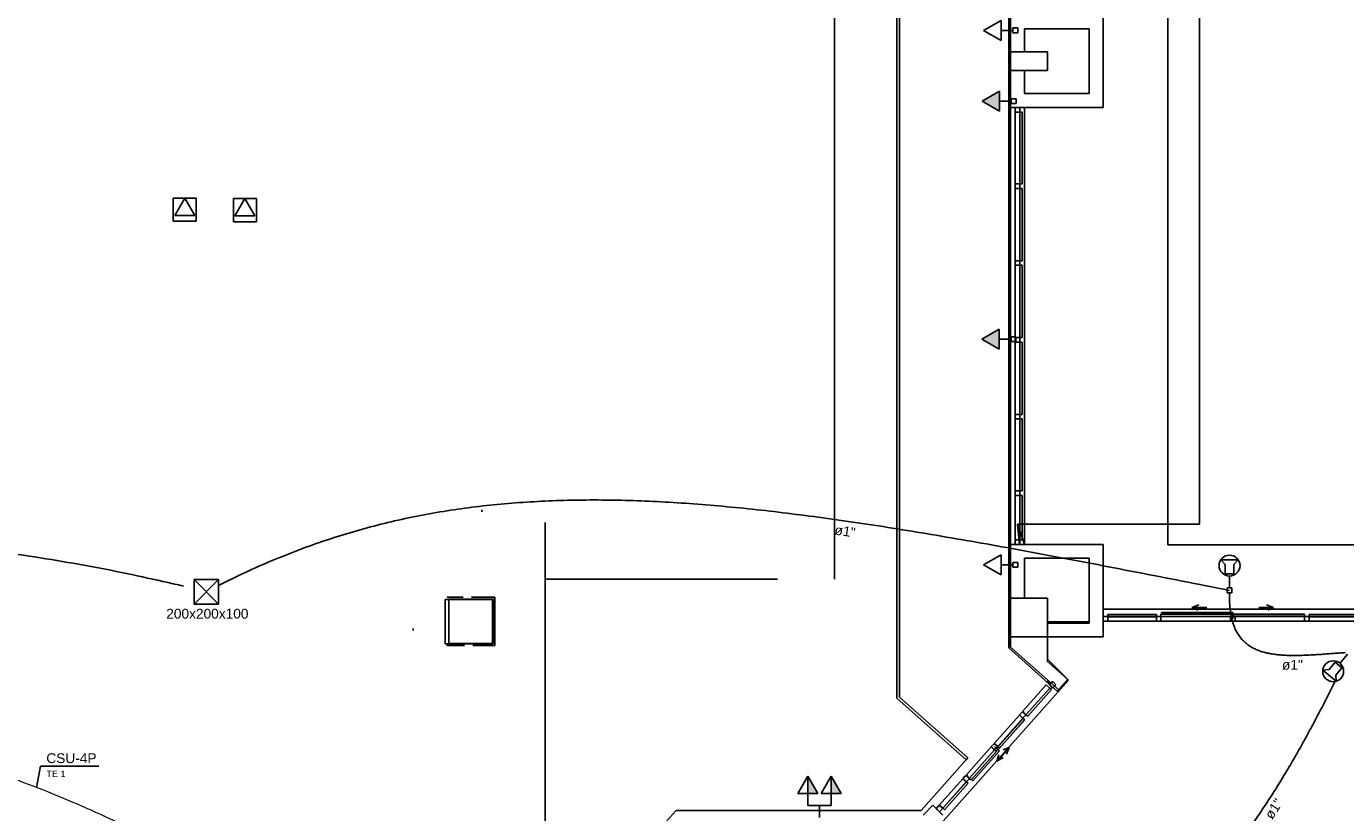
# Model space of a CAD drawing. Header units: millimetres. Extents: x 15 to 133, y 12 to 160.
# Tile 49 of 92: x 31.46 to 45.72, y 65.94 to 74.43. Entities that reach past the tile are written whole.
import ezdxf

# ---------------------------------------------------------------- set-up
doc = ezdxf.new("R2010")
doc.units = ezdxf.units.MM
doc.header["$MEASUREMENT"] = 0
for name, color, linetype, lineweight in [('Eletroduto - Marco Polo', 6, 'Continuous', 9), ('Layout - Marco Polo', 252, 'Continuous', 25), ('Linha de Chamada - Marco Polo', 1, 'Continuous', 25), ('Textos - Marco Polo', 143, 'Continuous', 25), ('Tomadas - Marco Polo', 150, 'Continuous', 25), ('Tub. Antena - Marco Polo', 170, 'Continuous', 25)]:
    doc.layers.add(name, color=color, linetype=linetype, lineweight=lineweight)
doc.layers.add('Parede - Marco Polo', color=7, linetype='Continuous')
doc.styles.add('Arial', font='arial.ttf')

msp = doc.modelspace()

# ---------------------------------------------------------------- hatches: boundary and pattern name
at = {"layer": 'Layout - Marco Polo', "linetype": 'Continuous'}
for points in [[(41.98, 73.73), (41.792, 73.622), (41.98, 73.514)], [(41.978, 71.16), (41.79, 71.052), (41.977, 70.943)], [(39.911, 66.142), (39.911, 66.329), (40.019, 66.142)], [(40.161, 66.142), (40.161, 66.329), (40.269, 66.142)]]:
    msp.add_hatch(color=256, dxfattribs=at).paths.add_polyline_path(points)

# ---------------------------------------------------------------- linework, layer by layer
at = {"layer": 'Eletroduto - Marco Polo', "linetype": 'Continuous'}
msp.add_spline([(40.447, 60.52), (39.541, 61.181), (38.699, 61.792), (37.916, 62.356), (37.187, 62.874), (36.508, 63.349), (35.876, 63.784), (35.285, 64.179), (34.731, 64.539), (34.21, 64.864), (33.719, 65.157), (33.251, 65.42), (32.804, 65.656), (32.372, 65.867), (31.952, 66.054), (31.539, 66.221), (31.129, 66.369), (30.718, 66.501), (30.301, 66.618), (29.874, 66.724), (29.432, 66.82), (28.972, 66.909), (28.489, 66.993), (27.978, 67.074), (27.436, 67.154), (26.858, 67.235), (26.24, 67.32), (25.577, 67.412), (24.866, 67.511), (24.101, 67.621), (23.279, 67.744)], degree=3, dxfattribs=at)
msp.add_spline([(40.447, 60.52), (39.541, 61.181), (38.699, 61.792), (37.916, 62.356), (37.187, 62.874), (36.508, 63.349), (35.876, 63.784), (35.285, 64.179), (34.731, 64.539), (34.21, 64.864), (33.719, 65.157), (33.251, 65.42), (32.804, 65.656), (32.372, 65.867), (31.952, 66.054), (31.539, 66.221), (31.129, 66.369), (30.718, 66.501), (30.301, 66.618), (29.874, 66.724), (29.432, 66.82), (28.972, 66.909), (28.489, 66.993), (27.978, 67.074), (27.436, 67.154), (26.858, 67.235), (26.24, 67.32), (25.577, 67.412), (24.866, 67.511), (24.101, 67.621), (23.279, 67.744)], degree=3, dxfattribs=at)
at = {"layer": 'Layout - Marco Polo'}
for p, q in [((43.801, 68.829), (43.801, 93.454)), ((40.871, 67.173), (40.871, 91.804)), ((40.901, 91.804), (40.901, 67.185)), ((40.901, 91.804), (40.901, 67.185)), ((40.199, 68.459), (40.199, 90.959)), ((41.809, 74.387), (41.997, 74.495)), ((41.997, 74.495), (41.997, 74.278)), ((41.997, 74.278), (41.809, 74.387)), ((41.997, 74.387), (42.125, 74.387)), ((42.125, 74.36), (42.125, 74.413)), ((42.125, 74.413), (42.178, 74.413)), ((42.178, 74.36), (42.125, 74.36)), ((42.178, 74.413), (42.178, 74.36)), ((41.792, 73.622), (41.98, 73.73)), ((41.98, 73.73), (41.98, 73.514)), ((41.98, 73.514), (41.792, 73.622)), ((41.98, 73.622), (42.108, 73.622)), ((42.108, 73.596), (42.108, 73.649)), ((42.108, 73.649), (42.161, 73.649)), ((42.161, 73.596), (42.108, 73.596)), ((42.161, 73.649), (42.161, 73.596)), ((42.101, 73.554), (42.101, 68.834)), ((42.151, 73.554), (42.151, 73.504)), ((42.151, 73.504), (42.201, 73.504)), ((42.151, 72.729), (42.151, 73.504)), ((42.201, 73.504), (42.201, 73.554)), ((42.201, 72.729), (42.201, 73.504)), ((42.201, 73.504), (42.226, 73.504)), ((42.226, 73.504), (42.226, 72.729)), ((42.251, 68.834), (42.251, 73.554)), ((42.151, 72.729), (42.151, 72.679)), ((42.201, 72.729), (42.151, 72.729)), ((42.226, 72.729), (42.201, 72.729)), ((42.201, 72.679), (42.201, 72.729)), ((33.176, 72.575), (33.051, 72.575)), ((33.051, 72.45), (33.051, 72.575)), ((33.176, 72.575), (33.067, 72.388)), ((33.284, 72.388), (33.176, 72.575)), ((33.176, 72.575), (33.301, 72.575)), ((33.301, 72.45), (33.301, 72.575)), ((33.826, 72.569), (33.701, 72.569)), ((33.701, 72.444), (33.701, 72.569)), ((33.826, 72.569), (33.717, 72.382)), ((33.934, 72.382), (33.826, 72.569)), ((33.826, 72.569), (33.951, 72.569)), ((33.951, 72.444), (33.951, 72.569)), ((42.151, 72.679), (42.201, 72.679)), ((42.151, 71.899), (42.151, 72.679)), ((42.201, 71.899), (42.201, 72.679)), ((42.201, 72.679), (42.226, 72.679)), ((42.226, 72.679), (42.226, 71.899)), ((33.051, 72.45), (33.051, 72.325)), ((33.301, 72.45), (33.301, 72.325)), ((33.701, 72.444), (33.701, 72.319)), ((33.951, 72.444), (33.951, 72.319)), ((33.176, 72.325), (33.051, 72.325)), ((33.067, 72.388), (33.284, 72.388)), ((33.176, 72.325), (33.301, 72.325)), ((33.826, 72.319), (33.701, 72.319)), ((33.717, 72.382), (33.934, 72.382)), ((33.826, 72.319), (33.951, 72.319)), ((42.151, 71.899), (42.151, 71.849)), ((42.201, 71.899), (42.151, 71.899)), ((42.226, 71.899), (42.201, 71.899)), ((42.201, 71.849), (42.201, 71.899)), ((42.151, 71.849), (42.201, 71.849)), ((42.151, 71.069), (42.151, 71.849)), ((42.201, 71.069), (42.201, 71.849)), ((42.201, 71.849), (42.226, 71.849)), ((42.226, 71.849), (42.226, 71.069)), ((41.79, 71.052), (41.977, 71.16)), ((41.977, 71.16), (41.977, 70.943)), ((41.977, 70.943), (41.79, 71.052)), ((41.977, 71.052), (42.106, 71.052)), ((42.106, 71.025), (42.106, 71.078)), ((42.106, 71.078), (42.159, 71.078)), ((42.159, 71.025), (42.106, 71.025)), ((42.151, 71.069), (42.151, 71.019)), ((42.201, 71.069), (42.151, 71.069)), ((42.151, 71.019), (42.201, 71.019)), ((42.151, 70.239), (42.151, 71.019)), ((42.159, 71.078), (42.159, 71.025)), ((42.226, 71.069), (42.201, 71.069)), ((42.201, 71.019), (42.201, 71.069)), ((42.201, 70.239), (42.201, 71.019)), ((42.201, 71.019), (42.226, 71.019)), ((42.226, 71.019), (42.226, 70.239)), ((42.151, 70.239), (42.151, 70.189)), ((42.201, 70.239), (42.151, 70.239)), ((42.151, 70.189), (42.201, 70.189)), ((42.151, 69.414), (42.151, 70.189)), ((42.226, 70.239), (42.201, 70.239)), ((42.201, 70.189), (42.201, 70.239)), ((42.201, 69.414), (42.201, 70.189)), ((42.201, 70.189), (42.226, 70.189)), ((42.226, 70.189), (42.226, 69.414)), ((42.151, 69.414), (42.151, 69.364)), ((42.201, 69.414), (42.151, 69.414)), ((42.151, 69.364), (42.201, 69.364)), ((42.151, 68.884), (42.151, 69.364)), ((42.226, 69.414), (42.201, 69.414)), ((42.201, 69.364), (42.201, 69.414)), ((42.201, 68.884), (42.201, 69.364)), ((42.201, 69.364), (42.226, 69.364)), ((42.226, 69.364), (42.226, 68.884)), ((37.071, 68.461), (37.071, 69.07)), ((42.151, 68.834), (42.151, 68.884)), ((42.151, 68.884), (42.201, 68.884)), ((42.226, 68.884), (42.201, 68.884)), ((42.201, 68.884), (42.201, 68.834)), ((41.809, 68.614), (41.997, 68.722)), ((41.997, 68.722), (41.997, 68.505)), ((45.901, 68.829), (43.801, 68.829)), ((41.997, 68.505), (41.809, 68.614)), ((41.997, 68.614), (42.125, 68.614)), ((42.125, 68.587), (42.125, 68.64)), ((42.125, 68.64), (42.178, 68.64)), ((42.178, 68.587), (42.125, 68.587)), ((42.178, 68.64), (42.178, 68.587)), ((39.58, 68.459), (37.071, 68.459)), ((37.071, 68.459), (37.071, 64.711)), ((44.061, 68.152), (44.136, 68.18)), ((44.061, 68.152), (44.124, 68.123)), ((44.221, 68.152), (44.061, 68.152)), ((44.782, 68.152), (44.942, 68.152)), ((44.942, 68.152), (44.867, 68.18)), ((44.942, 68.152), (44.879, 68.123)), ((43.101, 68.054), (43.151, 68.054)), ((43.151, 68.053), (43.151, 68.078)), ((43.151, 68.078), (43.676, 68.078)), ((43.151, 68.054), (43.151, 68.004)), ((43.676, 68.054), (43.151, 68.054)), ((43.151, 68.054), (43.151, 68.004)), ((43.676, 68.053), (43.151, 68.053)), ((43.676, 68.078), (43.676, 68.053)), ((43.676, 68.004), (43.676, 68.054)), ((43.726, 68.054), (43.676, 68.054)), ((43.676, 68.054), (43.676, 68.004)), ((43.726, 68.06), (43.726, 68.079)), ((43.726, 68.06), (43.726, 68.079)), ((43.726, 68.054), (44.476, 68.054)), ((43.726, 68.004), (43.726, 68.054)), ((43.73, 68.079), (43.73, 68.098)), ((43.73, 68.098), (44.503, 68.098)), ((44.503, 68.079), (43.73, 68.079)), ((44.476, 68.004), (44.476, 68.054)), ((44.526, 68.054), (44.476, 68.054)), ((44.476, 68.054), (44.476, 68.004)), ((44.501, 68.06), (44.501, 68.029)), ((44.503, 68.098), (44.503, 68.079)), ((44.503, 68.06), (44.503, 68.079)), ((44.503, 68.079), (45.276, 68.079)), ((45.276, 68.06), (44.503, 68.06)), ((44.526, 68.054), (44.526, 68.004)), ((44.526, 68.054), (45.276, 68.054)), ((44.526, 68.004), (44.526, 68.054)), ((45.276, 68.079), (45.276, 68.06)), ((45.276, 68.06), (45.276, 68.044)), ((45.276, 68.029), (45.276, 68.06)), ((45.326, 68.054), (45.276, 68.054)), ((45.276, 68.054), (45.276, 68.004)), ((45.326, 68.053), (45.326, 68.078)), ((45.326, 68.078), (45.851, 68.078)), ((45.326, 68.054), (45.326, 68.004)), ((45.851, 68.054), (45.326, 68.054)), ((45.326, 68.004), (45.326, 68.054)), ((45.851, 68.053), (45.326, 68.053)), ((43.151, 68.004), (43.101, 68.004)), ((43.101, 68.004), (46.281, 68.004)), ((43.151, 68.004), (43.676, 68.004)), ((43.676, 68.004), (43.726, 68.004)), ((43.726, 68.004), (44.476, 68.004)), ((44.476, 68.004), (44.526, 68.004)), ((44.526, 68.004), (45.276, 68.004)), ((45.276, 68.004), (45.326, 68.004)), ((45.326, 68.004), (45.851, 68.004)), ((42.486, 67.315), (42.23, 67.027)), ((42.23, 67.027), (42.486, 67.315)), ((42.523, 67.282), (42.486, 67.315)), ((42.505, 67.365), (42.492, 67.35)), ((42.52, 67.351), (42.507, 67.336)), ((42.556, 67.352), (42.519, 67.319)), ((42.519, 67.319), (42.552, 67.282)), ((42.552, 67.282), (42.589, 67.315)), ((42.589, 67.315), (42.556, 67.352)), ((41.62, 66.508), (40.871, 67.173)), ((40.901, 67.185), (41.64, 66.528)), ((42.267, 66.994), (42.523, 67.282)), ((42.267, 66.994), (42.523, 67.282)), ((42.541, 67.265), (42.286, 66.978)), ((42.523, 67.282), (42.541, 67.265)), ((42.234, 67.027), (42.197, 66.994)), ((42.23, 67.027), (42.267, 66.994)), ((42.267, 66.99), (42.234, 67.027)), ((41.924, 66.684), (42.197, 66.99)), ((42.238, 66.953), (41.95, 66.629)), ((41.962, 66.651), (42.234, 66.957)), ((41.965, 66.617), (42.253, 66.94)), ((41.98, 66.634), (42.252, 66.94)), ((42.197, 66.994), (42.23, 66.957)), ((42.215, 66.973), (42.238, 66.953)), ((42.238, 66.953), (42.227, 66.963)), ((42.23, 66.957), (42.267, 66.99)), ((42.234, 66.957), (42.252, 66.94)), ((42.253, 66.94), (42.238, 66.953)), ((42.286, 66.978), (42.267, 66.994)), ((41.619, 66.341), (41.891, 66.647)), ((41.656, 66.307), (41.928, 66.613)), ((41.674, 66.291), (41.947, 66.597)), ((41.965, 66.617), (41.677, 66.293)), ((41.691, 66.28), (41.979, 66.604)), ((41.928, 66.684), (41.891, 66.651)), ((41.891, 66.651), (41.924, 66.613)), ((41.928, 66.613), (41.891, 66.647)), ((41.924, 66.684), (41.962, 66.651)), ((41.924, 66.613), (41.962, 66.647)), ((41.949, 66.628), (41.926, 66.649)), ((41.962, 66.647), (41.928, 66.684)), ((41.928, 66.613), (41.947, 66.597)), ((41.95, 66.629), (41.965, 66.617)), ((42.058, 66.611), (41.952, 66.492)), ((41.98, 66.634), (41.962, 66.651)), ((41.979, 66.604), (41.965, 66.617)), ((41.979, 66.522), (42.085, 66.641)), ((42.085, 66.641), (42.021, 66.614)), ((42.085, 66.641), (42.056, 66.567)), ((41.64, 66.528), (41.133, 65.959)), ((41.952, 66.492), (41.972, 66.559)), ((41.952, 66.492), (42.022, 66.53)), ((39.911, 66.329), (39.802, 66.142)), ((40.019, 66.142), (39.911, 66.329)), ((39.911, 66.329), (39.911, 66.142)), ((40.161, 66.329), (40.052, 66.142)), ((40.269, 66.142), (40.161, 66.329)), ((40.161, 66.329), (40.161, 66.142)), ((40.161, 66.329), (40.161, 66.142)), ((41.585, 66.303), (41.33, 66.016)), ((41.33, 66.016), (41.585, 66.303)), ((41.623, 66.341), (41.585, 66.307)), ((41.585, 66.307), (41.619, 66.27)), ((41.623, 66.27), (41.585, 66.303)), ((41.619, 66.27), (41.656, 66.303)), ((41.656, 66.303), (41.623, 66.341)), ((41.674, 66.291), (41.656, 66.307)), ((41.66, 66.303), (41.675, 66.291)), ((41.66, 66.303), (41.675, 66.291)), ((41.367, 65.983), (41.623, 66.27)), ((41.367, 65.983), (41.622, 66.27)), ((41.641, 66.254), (41.385, 65.966)), ((41.622, 66.27), (41.641, 66.254)), ((41.677, 66.293), (41.691, 66.28)), ((39.802, 66.142), (40.019, 66.142)), ((39.911, 66.142), (39.911, 66.014)), ((40.036, 66.014), (39.911, 66.014)), ((40.036, 66.014), (40.036, 65.885)), ((40.036, 66.014), (40.161, 66.014)), ((40.052, 66.142), (40.269, 66.142)), ((40.161, 66.142), (40.161, 66.014)), ((41.296, 65.978), (41.33, 66.016)), ((41.33, 66.016), (41.367, 65.983)), ((41.33, 66.016), (41.367, 65.983)), ((41.334, 65.945), (41.296, 65.978)), ((41.367, 65.983), (41.334, 65.945)), ((41.385, 65.966), (41.367, 65.983))]:
    msp.add_line(p, q, dxfattribs=at)
at = {"layer": 'Layout - Marco Polo', "color": 9}
for p, q in [((44.141, 93.454), (44.141, 69.054)), ((44.141, 93.454), (44.141, 69.054)), ((42.301, 69.054), (42.176, 69.054)), ((42.176, 69.054), (42.196, 68.834)), ((44.141, 69.054), (42.176, 69.054)), ((42.176, 69.054), (42.251, 68.834)), ((44.141, 69.054), (42.301, 69.054)), ((43.101, 68.134), (45.901, 68.134))]:
    msp.add_line(p, q, dxfattribs=at)
at = {"layer": 'Linha de Chamada - Marco Polo'}
for p, q in [((31.574, 66.208), (31.617, 66.438)), ((31.617, 66.438), (32.248, 66.438)), ((31.617, 66.438), (32.248, 66.438))]:
    msp.add_line(p, q, dxfattribs=at)
at = {"layer": 'Parede - Marco Polo'}
for p, q in [((42.081, 91.804), (42.081, 67.715)), ((42.101, 73.554), (42.101, 74.554)), ((43.101, 74.554), (43.101, 73.554)), ((42.951, 74.404), (42.251, 74.404)), ((42.251, 74.404), (42.251, 74.154)), ((42.951, 73.704), (42.951, 74.404)), ((42.251, 74.154), (42.101, 74.154)), ((42.251, 74.154), (42.501, 74.154)), ((42.501, 74.154), (42.501, 73.954)), ((42.101, 73.954), (42.251, 73.954)), ((42.251, 73.954), (42.251, 73.704)), ((42.501, 73.954), (42.251, 73.954)), ((42.251, 73.704), (42.951, 73.704)), ((43.101, 73.554), (42.101, 73.554)), ((42.201, 73.554), (42.151, 73.554)), ((36.385, 69.186), (36.385, 69.206)), ((42.101, 68.834), (43.101, 68.834)), ((42.101, 67.724), (42.101, 68.834)), ((42.201, 68.834), (42.151, 68.834)), ((43.101, 68.834), (43.101, 67.834)), ((42.951, 68.684), (42.251, 68.684)), ((42.251, 68.684), (42.251, 68.254)), ((42.951, 67.984), (42.951, 68.684)), ((35.991, 67.759), (35.991, 68.239)), ((35.991, 68.239), (36.501, 68.239)), ((36.186, 68.263), (36.011, 68.263)), ((36.031, 67.763), (36.031, 68.243)), ((36.031, 68.243), (36.511, 68.243)), ((36.526, 68.263), (36.276, 68.263)), ((36.501, 68.239), (36.501, 67.759)), ((36.511, 68.243), (36.511, 67.763)), ((36.526, 67.743), (36.526, 68.263)), ((42.251, 68.254), (42.101, 68.254)), ((42.251, 68.254), (42.501, 68.254)), ((42.501, 68.254), (42.501, 67.984)), ((43.101, 68.004), (43.101, 68.054)), ((35.643, 67.924), (35.643, 67.904)), ((42.501, 67.997), (42.951, 67.997)), ((42.501, 67.984), (42.951, 67.984)), ((42.501, 67.834), (42.501, 67.984)), ((36.501, 67.759), (35.991, 67.759)), ((36.011, 67.759), (36.011, 67.743)), ((36.011, 67.743), (36.199, 67.743)), ((36.511, 67.763), (36.031, 67.763)), ((36.289, 67.743), (36.526, 67.743)), ((42.501, 67.834), (42.101, 67.834)), ((42.621, 67.261), (42.101, 67.724)), ((43.101, 67.834), (42.501, 67.834)), ((42.501, 67.834), (42.501, 67.568)), ((42.081, 67.715), (42.608, 67.246)), ((42.727, 67.367), (42.501, 67.593)), ((42.501, 67.568), (42.721, 67.373)), ((41.198, 65.649), (42.727, 67.367)), ((42.721, 67.373), (42.621, 67.261)), ((42.621, 67.261), (42.608, 67.246)), ((41.64, 66.528), (41.62, 66.508)), ((41.156, 65.909), (41.262, 66.015)), ((41.262, 66.015), (41.368, 65.909)), ((38.485, 65.959), (37.066, 64.392)), ((41.133, 65.959), (38.485, 65.959))]:
    msp.add_line(p, q, dxfattribs=at)
at = {"layer": 'Tomadas - Marco Polo'}
for p, q in [((44.42, 68.618), (44.373, 68.667)), ((44.373, 68.667), (44.56, 68.667)), ((44.42, 68.515), (44.42, 68.618)), ((44.513, 68.618), (44.56, 68.667)), ((44.513, 68.515), (44.513, 68.618)), ((33.277, 68.454), (33.542, 68.454)), ((33.277, 68.454), (33.542, 68.189)), ((33.542, 68.454), (33.277, 68.189)), ((33.277, 68.454), (33.277, 68.189)), ((33.542, 68.454), (33.542, 68.189)), ((44.42, 68.515), (44.513, 68.515)), ((44.467, 68.492), (44.467, 68.364)), ((44.44, 68.364), (44.493, 68.364)), ((44.44, 68.311), (44.44, 68.364)), ((44.493, 68.311), (44.44, 68.311)), ((44.493, 68.364), (44.493, 68.311)), ((33.277, 68.189), (33.542, 68.189)), ((45.66, 67.549), (45.743, 67.647)), ((45.543, 67.483), (45.476, 67.476)), ((45.619, 67.355), (45.476, 67.476)), ((45.609, 67.562), (45.543, 67.483)), ((45.681, 67.501), (45.609, 67.562)), ((45.681, 67.501), (45.615, 67.423)), ((45.615, 67.423), (45.619, 67.355))]:
    msp.add_line(p, q, dxfattribs=at)
for centre in [(44.467, 68.605), (45.587, 67.463)]:
    msp.add_circle(centre, 0.113, dxfattribs=at)
at = {"layer": 'Tub. Antena - Marco Polo', "linetype": 'Continuous'}
for points in [[(33.542, 68.39), (33.832, 68.532), (34.122, 68.66), (34.413, 68.776), (34.706, 68.88), (34.999, 68.971), (35.295, 69.051), (35.594, 69.12), (35.896, 69.178), (36.202, 69.225), (36.513, 69.262), (36.828, 69.288), (37.149, 69.305), (37.475, 69.313), (37.809, 69.312), (38.149, 69.302), (38.497, 69.284), (38.853, 69.257), (39.218, 69.224), (39.592, 69.182), (39.975, 69.134), (40.369, 69.079), (40.774, 69.018), (41.19, 68.95), (41.618, 68.877), (42.059, 68.799), (42.512, 68.715), (42.979, 68.627), (43.46, 68.534), (43.956, 68.438), (44.467, 68.337)], [(20.317, 68.297), (20.521, 68.383), (20.755, 68.464), (21.017, 68.542), (21.307, 68.614), (21.621, 68.682), (21.959, 68.745), (22.319, 68.802), (22.7, 68.855), (23.1, 68.902), (23.517, 68.944), (23.95, 68.98), (24.398, 69.01), (24.859, 69.034), (25.331, 69.052), (25.812, 69.064), (26.302, 69.069), (26.799, 69.068), (27.301, 69.06), (27.806, 69.045), (28.313, 69.023), (28.821, 68.994), (29.328, 68.958), (29.833, 68.914), (30.333, 68.862), (30.828, 68.802), (31.315, 68.735), (31.794, 68.66), (32.262, 68.576), (32.719, 68.483), (33.162, 68.383)], [(44.466, 68.311), (44.466, 68.236), (44.47, 68.166), (44.478, 68.101), (44.489, 68.042), (44.503, 67.988), (44.521, 67.938), (44.542, 67.893), (44.567, 67.853), (44.594, 67.816), (44.624, 67.784), (44.657, 67.755), (44.693, 67.731), (44.732, 67.709), (44.773, 67.691), (44.817, 67.675), (44.863, 67.663), (44.912, 67.653), (44.963, 67.645), (45.016, 67.64), (45.071, 67.636), (45.129, 67.634), (45.188, 67.634), (45.249, 67.635), (45.312, 67.638), (45.376, 67.641), (45.442, 67.645), (45.51, 67.65), (45.578, 67.655), (45.649, 67.66), (45.72, 67.665)], [(40.173, 61.651), (40.525, 61.904), (40.86, 62.15), (41.178, 62.388), (41.481, 62.62), (41.768, 62.845), (42.041, 63.064), (42.299, 63.278), (42.544, 63.486), (42.775, 63.688), (42.994, 63.886), (43.201, 64.08), (43.397, 64.27), (43.581, 64.455), (43.756, 64.638), (43.921, 64.817), (44.076, 64.993), (44.223, 65.167), (44.362, 65.339), (44.494, 65.509), (44.618, 65.677), (44.736, 65.845), (44.849, 66.011), (44.956, 66.177), (45.058, 66.343), (45.157, 66.509), (45.252, 66.676), (45.344, 66.844), (45.433, 67.012), (45.521, 67.183), (45.607, 67.355)]]:
    msp.add_spline(points, degree=3, dxfattribs=at)

# ---------------------------------------------------------------- texts
at = {"layer": 'Textos - Marco Polo', "char_height": 0.1059, "width": 0.38124, "attachment_point": 8, "line_spacing_factor": 0.798, "style": 'Arial'}
for insert, rotation in [((40.304, 68.922), 351.8182), ((45.146, 67.477), 359.4671), ((44.991, 65.947), 56.7171)]:
    msp.add_mtext('ø1"', dxfattribs=dict(at, insert=insert, rotation=rotation))
at = {"layer": 'Textos - Marco Polo', "line_spacing_factor": 0.798, "style": 'Arial'}
for s, insert, char_height, width, attachment_point in [('200x200x100', (33.42, 68.031), 0.1059, 1.39788, 8), ('CSU-4P', (31.68, 66.47), 0.1059, 0.76248, 7), ('TE 1', (31.68, 66.32), 0.0706, 0.33888, 7)]:
    msp.add_mtext(s, dxfattribs=dict(at, insert=insert, char_height=char_height, width=width, attachment_point=attachment_point))

doc.saveas('drawing.dxf')
